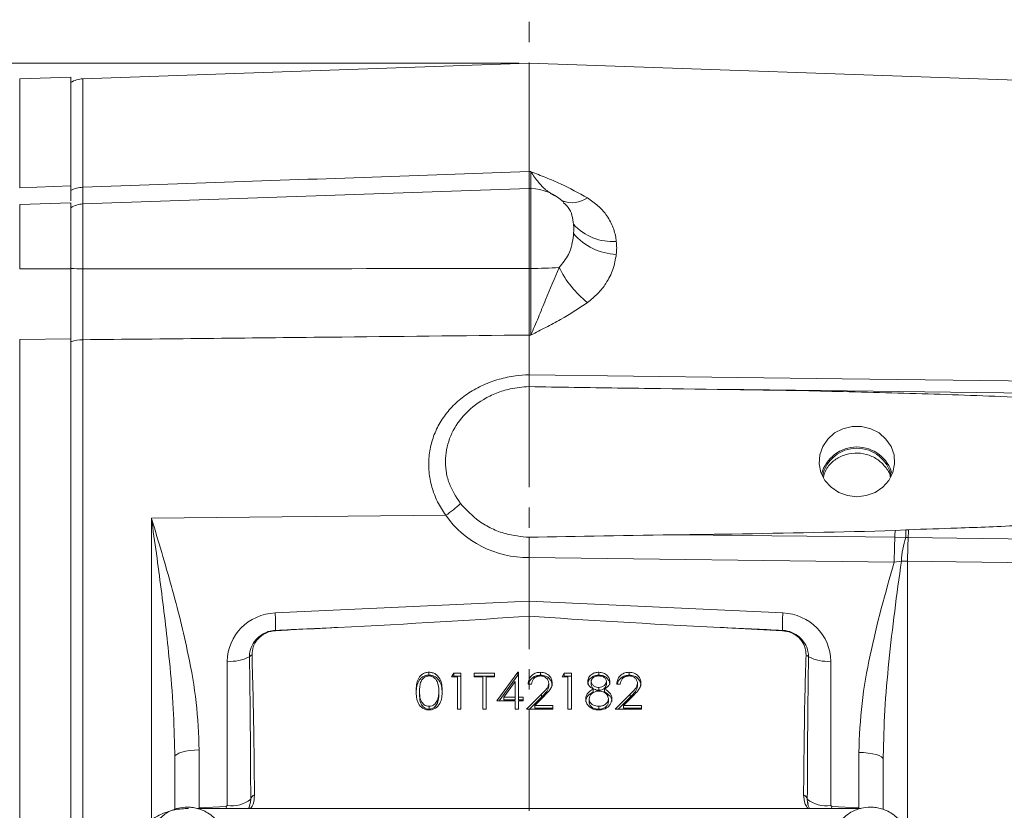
# Model space of a CAD drawing. Header units: inches. Extents: x 0.3 to 33.9, y 0.2 to 21.7.
# Tile 5 of 19: x 6.3 to 11.2, y 9.4 to 13.3. Entities that reach past the tile are written whole.
import ezdxf

# ---------------------------------------------------------------- set-up
doc = ezdxf.new("R2010")
doc.units = ezdxf.units.IN
doc.header["$MEASUREMENT"] = 0
doc.linetypes.add('CENTERX2', pattern=[0.8, 0.5, -0.1, 0.1, -0.1])
doc.layers.add('SLD-0', color=7, linetype='Continuous', lineweight=15)
doc.styles.add('SLDTEXTSTYLE0', font='TXT', dxfattribs={"width": 0.75})
doc.dimstyles.new('SLDDIMSTYLE0', dxfattribs={"dimtxt": 0.25, "dimasz": 0.13, "dimexe": 0, "dimexo": 0.0625, "dimgap": 0.0625, "dimtad": 0, "dimtih": 1, "dimtoh": 1, "dimrnd": 1e-09, "dimzin": 12, "dimdsep": 46, "dimtxsty": 'SLDTEXTSTYLE0', "dimsah": 1, "dimcen": 0.09, "dimadec": 0, "dimazin": 3, "dimtfac": 1, "dimtofl": 0, "dimtmove": 0, "dimatfit": 3, "dimfxl": 1, "dimfrac": 2, "dimtolj": 1, "dimtzin": 12, "dimarcsym": 0})

# ---------------------------------------------------------------- blocks, each defined once
blk = doc.blocks.new('_D_6')
at = {"layer": 'SLD-0'}
for p, q in [((4.8758, 11.643), (4.8758, 15.2266)), ((6.2956, 15.1384), (6.2448, 15.1384)), ((6.2448, 15.1384), (6.2448, 14.7415)), ((7.4385, 15.1384), (7.4893, 15.1384)), ((7.4893, 15.1384), (7.4893, 14.7415)), ((4.8758, 15.1016), (6.156, 15.1016)), ((8.8583, 15.1016), (7.578, 15.1016)), ((6.2448, 14.7415), (6.2956, 14.7415)), ((7.4893, 14.7415), (7.4385, 14.7415))]:
    blk.add_line(p, q, dxfattribs=at)
for points in [[(4.8758, 15.1016), (5.0058, 15.0816), (5.0058, 15.1216)], [(8.8583, 15.1016), (8.7283, 15.1216), (8.7283, 15.0816)]]:
    blk.add_solid(points, dxfattribs=at)
at = {"layer": 'SLD-0', "char_height": 0.25, "attachment_point": 1, "style": 'SLDTEXTSTYLE0'}
for s, insert in [('3.98', (6.4422, 15.5114, -0.8581)), ('101.16', (6.359, 15.0638, -0.8581))]:
    blk.add_mtext(s, dxfattribs=dict(at, insert=insert))
blk = doc.blocks.new('_D_7')
at = {"layer": 'SLD-0'}
for p, q in [((6.2838, 12.9724), (6.2838, 14.0317)), ((7.0919, 13.9435), (7.0411, 13.9435)), ((7.0411, 13.9435), (7.0411, 13.5467)), ((8.0501, 13.9435), (8.1009, 13.9435)), ((8.1009, 13.9435), (8.1009, 13.5467)), ((6.2838, 13.9067), (6.9524, 13.9067)), ((8.8583, 13.9067), (8.1897, 13.9067)), ((7.0411, 13.5467), (7.0919, 13.5467)), ((8.1009, 13.5467), (8.0501, 13.5467))]:
    blk.add_line(p, q, dxfattribs=at)
for points in [[(6.2838, 13.9067), (6.4138, 13.8867), (6.4138, 13.9267)], [(8.8583, 13.9067), (8.7283, 13.9267), (8.7283, 13.8867)]]:
    blk.add_solid(points, dxfattribs=at)
at = {"layer": 'SLD-0', "char_height": 0.25, "attachment_point": 1, "style": 'SLDTEXTSTYLE0'}
for s, insert in [('2.57', (7.1462, 14.3166, -0.8581)), ('65.39', (7.1554, 13.8689, -0.8581))]:
    blk.add_mtext(s, dxfattribs=dict(at, insert=insert))
blk = doc.blocks.new('_D_8')
at = {"layer": 'SLD-0'}
for p, q in [((13.3825, 12.1594), (13.3825, 14.0317)), ((10.5489, 13.9435), (10.4981, 13.9435)), ((10.4981, 13.9435), (10.4981, 13.5467)), ((11.6918, 13.9435), (11.7426, 13.9435)), ((11.7426, 13.9435), (11.7426, 13.5467)), ((8.8583, 13.9067), (10.4094, 13.9067)), ((13.3825, 13.9067), (11.8314, 13.9067)), ((10.4981, 13.5467), (10.5489, 13.5467)), ((11.7426, 13.5467), (11.6918, 13.5467))]:
    blk.add_line(p, q, dxfattribs=at)
for points in [[(8.8583, 13.9067), (8.9883, 13.8867), (8.9883, 13.9267)], [(13.3825, 13.9067), (13.2525, 13.9267), (13.2525, 13.8867)]]:
    blk.add_solid(points, dxfattribs=at)
at = {"layer": 'SLD-0', "char_height": 0.25, "attachment_point": 1, "style": 'SLDTEXTSTYLE0'}
for s, insert in [('4.52', (10.6955, 14.3166, -0.8581)), ('114.91', (10.6124, 13.8689, -0.8581))]:
    blk.add_mtext(s, dxfattribs=dict(at, insert=insert))
blk = doc.blocks.new('_D_9')
at = {"layer": 'SLD-0'}
for p, q in [((14.5663, 11.6537), (14.5663, 15.2266)), ((11.1408, 15.1384), (11.09, 15.1384)), ((11.09, 15.1384), (11.09, 14.7415)), ((12.2837, 15.1384), (12.3345, 15.1384)), ((12.3345, 15.1384), (12.3345, 14.7415)), ((8.8583, 15.1016), (11.0013, 15.1016)), ((14.5663, 15.1016), (12.4233, 15.1016)), ((11.09, 14.7415), (11.1408, 14.7415)), ((12.3345, 14.7415), (12.2837, 14.7415))]:
    blk.add_line(p, q, dxfattribs=at)
for points in [[(8.8583, 15.1016), (8.9883, 15.0816), (8.9883, 15.1216)], [(14.5663, 15.1016), (14.4363, 15.1216), (14.4363, 15.0816)]]:
    blk.add_solid(points, dxfattribs=at)
at = {"layer": 'SLD-0', "char_height": 0.25, "attachment_point": 1, "style": 'SLDTEXTSTYLE0'}
for s, insert in [('5.71', (11.2875, 15.5114, -0.8581)), ('144.98', (11.2043, 15.0638, -0.8581))]:
    blk.add_mtext(s, dxfattribs=dict(at, insert=insert))
blk = doc.blocks.new('_D_11')
at = {"layer": 'SLD-0'}
for p, q in [((8.8083, 13.0604), (2.4073, 13.0604)), ((2.5323, 13.0604), (2.5323, 9.6814)), ((1.9608, 9.3074), (1.9101, 9.3074)), ((1.9101, 9.3074), (1.9101, 8.9105)), ((3.1038, 9.3074), (3.1546, 9.3074)), ((3.1546, 9.3074), (3.1546, 8.9105)), ((1.9101, 8.9105), (1.9608, 8.9105)), ((3.1546, 8.9105), (3.1038, 8.9105)), ((2.5323, 5.4808), (2.5323, 8.8597)), ((5.3112, 5.4808), (2.4073, 5.4808))]:
    blk.add_line(p, q, dxfattribs=at)
for points in [[(2.5323, 13.0604), (2.5123, 12.9304), (2.5523, 12.9304)], [(2.5323, 5.4808), (2.5523, 5.6108), (2.5123, 5.6108)]]:
    blk.add_solid(points, dxfattribs=at)
at = {"layer": 'SLD-0', "char_height": 0.25, "attachment_point": 1, "style": 'SLDTEXTSTYLE0'}
for s, insert in [('7.58', (2.1075, 9.6804, -0.8581)), ('192.52', (2.0243, 9.2328, -0.8581))]:
    blk.add_mtext(s, dxfattribs=dict(at, insert=insert))

msp = doc.modelspace()

# ---------------------------------------------------------------- linework, layer by layer
at = {"color": 7, "linetype": 'Continuous', "lineweight": 15}
for p, q in [((8.8583, 13.0604), (6.6541, 12.9834)), ((12.4069, 12.9364), (8.8583, 13.0604)), ((8.8583, 12.5244), (8.8583, 13.0604)), ((6.5938, 12.9912), (6.3417, 12.9824)), ((6.5938, 12.4537), (6.5938, 12.9912)), ((8.867, 12.5241), (8.8583, 12.5244)), ((6.3417, 12.4448), (6.5938, 12.4537)), ((6.5938, 12.4316), (6.5938, 12.4537)), ((8.8583, 12.4414), (6.6541, 12.3644)), ((8.867, 12.4411), (8.8583, 12.4414)), ((8.8583, 12.4414), (8.8583, 12.0459)), ((6.5938, 12.3706), (6.3417, 12.3618)), ((6.5938, 12.0438), (6.5938, 12.3706)), ((6.3417, 12.0437), (6.5938, 12.0438)), ((8.867, 12.0459), (8.8583, 12.0459)), ((6.3417, 11.6945), (6.5938, 11.6972)), ((6.3417, 8.2662), (6.3417, 11.6945)), ((6.5938, 8.2635), (6.5938, 11.6972)), ((6.6541, 8.2675), (6.6541, 11.6932)), ((8.8583, 11.5199), (8.8583, 11.7165)), ((8.8583, 11.7165), (8.867, 11.7164)), ((8.8583, 11.5199), (8.8583, 11.5199)), ((6.9925, 10.8114), (8.4466, 10.8254)), ((10.6671, 10.7496), (10.7203, 10.7534)), ((10.7203, 10.7534), (10.7333, 10.7543)), ((10.6658, 10.7165), (10.7209, 10.7153)), ((8.8583, 10.4009), (8.8583, 10.616)), ((8.8583, 10.616), (10.6631, 10.5933)), ((8.8583, 10.616), (8.8583, 10.616)), ((10.6631, 10.5933), (10.6983, 10.599)), ((10.6983, 10.599), (10.7289, 10.598)), ((8.8583, 10.4009), (7.6039, 10.3428)), ((10.1126, 10.3428), (8.8583, 10.4009)), ((8.8583, 10.4009), (8.8583, 10.3269)), ((9.8027, 10.2708), (10.1112, 10.2547)), ((7.3675, 10.1036), (7.3675, 9.3907)), ((10.3491, 9.3907), (10.3491, 10.1036)), ((8.364, 10.0351), (8.364, 10.0495)), ((8.4758, 10.0267), (8.487, 10.0449)), ((8.5051, 10.0267), (8.4758, 10.0267)), ((8.4846, 10.0267), (8.487, 10.0306)), ((8.487, 10.0449), (8.5221, 10.0449)), ((8.487, 10.0306), (8.487, 10.0449)), ((8.487, 10.0306), (8.5221, 10.0306)), ((8.5051, 9.8675), (8.5051, 10.0267)), ((8.5221, 10.0449), (8.5221, 9.8675)), ((8.5879, 10.0449), (8.6878, 10.0449)), ((8.5879, 10.0267), (8.5879, 10.0449)), ((8.5879, 10.0306), (8.6878, 10.0306)), ((8.6293, 10.0267), (8.5879, 10.0267)), ((8.6293, 9.8675), (8.6293, 10.0267)), ((8.6464, 10.0267), (8.6464, 9.8675)), ((8.6878, 10.0267), (8.6464, 10.0267)), ((8.6878, 10.0449), (8.6878, 10.0267)), ((8.6999, 9.9085), (8.8037, 10.0495)), ((8.7105, 9.9085), (8.8037, 10.0351)), ((8.8037, 10.0495), (8.8071, 10.0495)), ((8.8037, 10.0351), (8.8037, 10.0495)), ((8.8037, 10.0351), (8.8071, 10.0351)), ((8.8071, 10.0495), (8.8071, 9.9267)), ((8.9154, 10.0351), (8.9154, 10.0495)), ((9.0215, 10.0267), (9.0326, 10.0449)), ((9.0507, 10.0267), (9.0215, 10.0267)), ((9.0303, 10.0267), (9.0326, 10.0306)), ((9.0326, 10.0449), (9.0678, 10.0449)), ((9.0326, 10.0306), (9.0326, 10.0449)), ((9.0326, 10.0306), (9.0678, 10.0306)), ((9.0507, 9.8675), (9.0507, 10.0267)), ((9.0678, 10.0449), (9.0678, 9.8675)), ((9.2038, 10.0351), (9.2038, 10.0495)), ((9.3538, 10.0351), (9.3538, 10.0495)), ((8.7901, 10.0037), (8.7334, 9.9267)), ((8.7901, 9.9267), (8.7901, 10.0037)), ((8.8705, 9.9903), (8.8534, 9.9903)), ((8.9557, 9.981), (8.9557, 9.9953)), ((9.1652, 9.9894), (9.1652, 10.0037)), ((9.2036, 9.9601), (9.2036, 9.9744)), ((9.2407, 9.9897), (9.2407, 10.0041)), ((9.3089, 9.9903), (9.2919, 9.9903)), ((9.3942, 9.981), (9.3942, 9.9953)), ((8.3175, 9.9419), (8.3175, 9.9562)), ((8.4125, 9.9419), (8.4125, 9.9562)), ((8.7334, 9.9123), (8.7334, 9.9267)), ((8.7334, 9.9267), (8.7901, 9.9267)), ((8.7901, 9.9123), (8.7901, 9.9267)), ((8.8071, 9.9267), (8.829, 9.9267)), ((8.8071, 9.9123), (8.8071, 9.9267)), ((8.829, 9.9267), (8.829, 9.9085)), ((8.8461, 9.8675), (8.9198, 9.941)), ((8.8605, 9.8675), (8.9198, 9.9266)), ((8.9343, 9.9331), (8.8868, 9.8857)), ((8.9198, 9.9266), (8.9198, 9.941)), ((9.1759, 9.952), (9.1759, 9.9664)), ((9.2308, 9.952), (9.2308, 9.9664)), ((9.2846, 9.8675), (9.3582, 9.941)), ((9.2989, 9.8675), (9.3582, 9.9266)), ((9.3728, 9.9331), (9.3252, 9.8857)), ((9.3582, 9.9266), (9.3582, 9.941)), ((8.3646, 9.8669), (8.3646, 9.8812)), ((8.4053, 9.8973), (8.4053, 9.9116)), ((8.7901, 9.9085), (8.6999, 9.9085)), ((8.7334, 9.9123), (8.7901, 9.9123)), ((8.7901, 9.8675), (8.7901, 9.9085)), ((8.8071, 9.9123), (8.829, 9.9123)), ((8.8071, 9.9085), (8.8071, 9.8675)), ((8.829, 9.9085), (8.8071, 9.9085)), ((8.8868, 9.8857), (8.9752, 9.8857)), ((8.8868, 9.8714), (8.8868, 9.8857)), ((8.9752, 9.8857), (8.9752, 9.8675)), ((9.1555, 9.9029), (9.1555, 9.9172)), ((9.2029, 9.8669), (9.2029, 9.8812)), ((9.2505, 9.9046), (9.2505, 9.9189)), ((9.3252, 9.8857), (9.4137, 9.8857)), ((9.3252, 9.8714), (9.3252, 9.8857)), ((9.4137, 9.8857), (9.4137, 9.8675)), ((8.5221, 9.8675), (8.5051, 9.8675)), ((8.6464, 9.8675), (8.6293, 9.8675)), ((8.8071, 9.8675), (8.7901, 9.8675)), ((8.9752, 9.8675), (8.8461, 9.8675)), ((8.8868, 9.8714), (8.9752, 9.8714)), ((9.0678, 9.8675), (9.0507, 9.8675)), ((9.4137, 9.8675), (9.2846, 9.8675)), ((9.3252, 9.8714), (9.4137, 9.8714)), ((7.1075, 9.6543), (7.1083, 9.6308)), ((7.2289, 9.3796), (7.2289, 9.6652)), ((10.4876, 9.6531), (10.4876, 9.3796)), ((10.6083, 9.6186), (10.6088, 9.634)), ((7.1083, 9.6308), (7.1083, 9.3724)), ((10.6083, 9.3717), (10.6083, 9.6186)), ((7.3675, 9.3907), (7.3626, 9.3858)), ((7.4738, 9.3764), (7.4819, 9.4077)), ((7.4832, 9.4222), (7.4815, 9.4078)), ((10.2355, 9.4077), (10.2368, 9.398)), ((10.3539, 9.3858), (10.3491, 9.3907)), ((10.4974, 9.3764), (7.2183, 9.3764)), ((7.3626, 9.3858), (7.2289, 9.3796)), ((10.4876, 9.3796), (10.3539, 9.3858))]:
    msp.add_line(p, q, dxfattribs=at)
at = {"color": 8, "linetype": 'Continuous', "lineweight": 15}
for p, q in [((6.3417, 12.4448), (6.3417, 12.9824)), ((6.6541, 12.447), (6.6541, 12.9834)), ((8.867, 12.4411), (8.867, 12.0459)), ((6.3417, 12.0437), (6.3417, 12.3618)), ((6.6541, 12.0434), (6.6541, 12.3644)), ((6.9925, 10.8114), (6.9925, 9.3194)), ((10.7289, 9.3144), (10.7289, 10.598)), ((7.2289, 9.3796), (7.229, 9.3764)), ((7.3626, 9.3858), (7.363, 9.3764)), ((10.3539, 9.3858), (10.3536, 9.3764)), ((10.4876, 9.3796), (10.4875, 9.3764))]:
    msp.add_line(p, q, dxfattribs=at)
at = {"color": 7, "linetype": 'Continuous', "lineweight": 15, "flags": 128}
for points in [[(11.6041, 11.4846), (11.3642, 11.4876), (10.4048, 11.5), (8.8583, 11.5199)], [(11.6072, 11.4253), (11.0701, 11.4321), (9.7906, 11.4483)], [(10.4783, 10.917), (10.5247, 10.9225), (10.5682, 10.9385), (10.6061, 10.9642), (10.6359, 10.9979), (10.6559, 11.0374), (10.6646, 11.0804), (10.6617, 11.124), (10.6472, 11.1655), (10.6221, 11.2024), (10.588, 11.2323), (10.547, 11.2534), (10.5017, 11.2642), (10.4549, 11.2642), (10.4095, 11.2534), (10.3685, 11.2323), (10.3344, 11.2024), (10.3093, 11.1655), (10.2949, 11.124), (10.2919, 11.0804), (10.3007, 11.0374), (10.3206, 10.9979), (10.3505, 10.9642), (10.3883, 10.9385), (10.4318, 10.9225), (10.4783, 10.917)], [(9.6225, 10.7295), (10.0576, 10.7241), (10.2305, 10.7219), (10.6658, 10.7165)], [(10.7318, 10.7155), (10.9716, 10.7125), (11.607, 10.7046)], [(10.7289, 10.598), (10.9688, 10.595), (11.6041, 10.5871)], [(7.2289, 9.6652), (7.2052, 9.6643), (7.1824, 9.6622), (7.1616, 9.659), (7.1434, 9.6547), (7.1284, 9.6495), (7.1174, 9.6437), (7.1106, 9.6373), (7.1083, 9.6308)], [(10.4876, 9.6531), (10.5114, 9.6522), (10.5341, 9.6501), (10.555, 9.6469), (10.5732, 9.6426), (10.5881, 9.6374), (10.5992, 9.6315), (10.606, 9.6252), (10.6083, 9.6186)]]:
    msp.add_lwpolyline(points, dxfattribs=at)
at = {"color": 7, "linetype": 'Continuous', "lineweight": 15}
for centre, radius, start, end in [((6.6583, 12.8635), 0.12, 92, 122.5136), ((6.6574, 12.308), 0.139, 91.3784, 117.2489), ((8.8583, 12.1912), 0.25, 46.6903, 88), ((6.6583, 12.2445), 0.12, 92, 122.5136), ((9.2701, 12.4373), 0.2586, 222.1195, 274.3397), ((9.2998, 12.4045), 0.2895, 220.0986, 268.0042), ((6.6557, 12.8303), 0.787, 265.4846, 269.8805), ((8.8656, 14.1881), 2.1423, 270.0386, 273.7856), ((9.4671, 12.2784), 0.5134, 206.346, 231.4321), ((6.6565, 11.5039), 0.1893, 90.7382, 109.3568), ((10.4783, 10.982), 0.181, 15.2611, 164.7389), ((10.4783, 10.9832), 0.1737, 11.935, 168.065), ((8.2265, 11.1702), 0.4092, 302.5509, 315.6641), ((9.8443, 10.7204), 0.8766, 359.6626, 2.1531), ((9.0243, 10.8009), 1.7096, 357.1369, 358.4365), ((13.5944, 10.59), 2.9313, 177.527, 179.9357), ((8.925, 10.8), 1.7428, 357.255, 358.3459), ((11.0593, 10.5892), 0.3611, 159.5592, 178.4388), ((13.4944, 10.5894), 2.7655, 177.3867, 179.8234), ((6.5515, 10.2805), 1.0543, 358.6953, 3.3911), ((11.165, 10.2805), 1.0542, 176.6087, 181.3049), ((7.6217, 10.2541), 0.0163, 171.5743, 177.8998), ((10.0949, 10.2541), 0.0164, 2.1084, 8.4175), ((7.3814, 10.3133), 0.2102, 266.1926, 297.0837), ((7.5163, 10.0891), 0.054, 119.6035, 136.6228), ((10.2002, 10.0891), 0.054, 43.3778, 60.3959), ((10.3351, 10.3133), 0.2102, 242.9163, 273.8074), ((7.5142, 9.4138), 0.0321, 113.2502, 164.7467), ((10.2024, 9.4138), 0.0321, 15.2535, 66.7496), ((7.3916, 9.53), 0.1414, 260.1842, 310.3534), ((10.325, 9.53), 0.1414, 229.6466, 279.8158)]:
    msp.add_arc(centre, radius, start, end, dxfattribs=at)
at = {"color": 8, "linetype": 'Continuous', "lineweight": 15}
msp.add_arc((9.0706, 12.5044), 0.134, 249.3186, 304.7607, dxfattribs=at)
at = {"color": 7, "linetype": 'Continuous', "lineweight": 15}
for centre, major_axis, ratio, start_param, end_param in [((8.8625, 11.0985), (0.4929, 0.0872), 0.962793, 3.561487, 4.53521), ((10.8139, 10.6245), (3.4254, 0), 0.032706, 1.926023, 2.17838), ((7.6125, 10.1067), (0.2415, 0.0428), 0.962793, 1.4369, 2.97279), ((6.5213, 10.326), (3.1511, 0.1027), 0.035536, 5.168987, 5.546744), ((11.1953, 10.326), (3.1511, -0.1027), 0.035536, 3.878034, 4.255791), ((10.1041, 10.1067), (0.2415, -0.0428), 0.962793, 0.168803, 1.704693), ((-25.3686, 8.8508), (75.3191, 3.441), 0.001485, 5.165463, 5.170022), ((43.0852, 8.8508), (75.3191, -3.441), 0.001485, 4.254756, 4.259315), ((7.3633, 9.2139), (0.0043, 2.6055), 0.046027, 4.792529, 5.070198), ((10.3533, 9.2139), (-0.0043, 2.6055), 0.046027, 1.212987, 1.490656)]:
    msp.add_ellipse(centre, major_axis=major_axis, ratio=ratio, start_param=start_param, end_param=end_param, dxfattribs=at)
for points, knots in [([(8.8583, 12.5244), (8.3725, 12.5074), (7.6378, 12.4817), (6.903, 12.4558), (6.6541, 12.447)], [0, 0, 0, 0, 0.661168, 1, 1, 1, 1]), ([(8.8583, 12.5244), (8.8583, 12.5096), (8.8583, 12.4794), (8.8583, 12.4504), (8.8583, 12.4428), (8.8583, 12.4391)], [0, 0, 0, 0, 0.329952, 0.67005, 1, 1, 1, 1]), ([(9.147, 12.3943), (9.1036, 12.4184), (9.0381, 12.4547), (8.9418, 12.4949), (8.8923, 12.5144), (8.8673, 12.524), (8.867, 12.5241)], [0, 0, 0, 0, 0.493398, 0.745029, 0.997453, 1, 1, 1, 1]), ([(6.5938, 12.3794), (6.5938, 12.3871), (6.5938, 12.404), (6.5938, 12.4362), (6.5938, 12.4537)], [0, 0, 0, 0, 0.454386, 1, 1, 1, 1]), ([(9.2897, 12.1795), (9.2892, 12.184), (9.286, 12.2095), (9.2734, 12.2554), (9.2427, 12.31), (9.2006, 12.3573), (9.165, 12.3819), (9.147, 12.3943)], [0, 0, 0, 0, 0.054789, 0.306863, 0.566571, 0.779999, 1, 1, 1, 1]), ([(9.0784, 12.2181), (9.0781, 12.2147), (9.0766, 12.1964), (9.0705, 12.1616), (9.0529, 12.1059), (9.0241, 12.0712), (9.007, 12.0506)], [0, 0, 0, 0, 0.061603, 0.328468, 0.601193, 1, 1, 1, 1]), ([(9.2897, 12.1152), (9.2906, 12.126), (9.2923, 12.1477), (9.2906, 12.1689), (9.2897, 12.1795)], [0, 0, 0, 0, 0.5, 1, 1, 1, 1]), ([(9.147, 11.877), (9.1645, 11.8912), (9.2001, 11.9201), (9.2434, 11.9758), (9.277, 12.0418), (9.2854, 12.0904), (9.2897, 12.1152)], [0, 0, 0, 0, 0.21336, 0.43352, 0.711269, 1, 1, 1, 1]), ([(6.5938, 11.6972), (6.5938, 11.7249), (6.5938, 11.7763), (6.5938, 11.8608), (6.5938, 11.9492), (6.5938, 12.0107), (6.5938, 12.0438)], [0, 0, 0, 0, 0.266835, 0.494114, 0.727989, 1, 1, 1, 1]), ([(6.6541, 11.6932), (6.654, 11.7189), (6.6538, 11.7712), (6.6538, 11.8588), (6.6538, 11.9508), (6.654, 12.0121), (6.6541, 12.0434)], [0, 0, 0, 0, 0.245724, 0.500002, 0.745724, 1, 1, 1, 1]), ([(8.8583, 12.0459), (8.4691, 12.0452), (7.7344, 12.0439), (6.9997, 12.0435), (6.6541, 12.0434)], [0, 0, 0, 0, 0.529676, 1, 1, 1, 1]), ([(8.8583, 12.0459), (8.8583, 12.0174), (8.8583, 11.9595), (8.8583, 11.8741), (8.8583, 11.7911), (8.8583, 11.7416), (8.8583, 11.7165)], [0, 0, 0, 0, 0.246215, 0.500001, 0.746214, 1, 1, 1, 1]), ([(9.007, 12.0506), (8.9845, 11.9969), (8.9491, 11.9126), (8.9037, 11.8011), (8.8795, 11.7443), (8.8671, 11.7167), (8.867, 11.7164)], [0, 0, 0, 0, 0.458943, 0.721865, 0.99767, 1, 1, 1, 1]), ([(8.867, 12.0459), (8.8672, 12.0182), (8.8675, 11.962), (8.8676, 11.8773), (8.8675, 11.7932), (8.8672, 11.7423), (8.867, 11.7164)], [0, 0, 0, 0, 0.239385, 0.485722, 0.738731, 1, 1, 1, 1]), ([(8.867, 11.7164), (8.8673, 11.7166), (8.8923, 11.7291), (8.9418, 11.7541), (9.0381, 11.8046), (9.1036, 11.8482), (9.147, 11.877)], [0, 0, 0, 0, 0.002547, 0.254971, 0.506602, 1, 1, 1, 1]), ([(6.6541, 11.6932), (7.0601, 11.6975), (7.7948, 11.7052), (8.5295, 11.713), (8.8583, 11.7165)], [0, 0, 0, 0, 0.55255, 1, 1, 1, 1]), ([(8.8583, 11.5199), (8.8361, 11.5187), (8.786, 11.5161), (8.7094, 11.4996), (8.6313, 11.4714), (8.5597, 11.4318), (8.4968, 11.3828), (8.4444, 11.3249), (8.4037, 11.2603), (8.3761, 11.1898), (8.3618, 11.1158), (8.362, 11.0399), (8.3762, 10.9645), (8.4036, 10.8914), (8.4323, 10.8474), (8.4466, 10.8254)], [0, 0, 0, 0, 0.063203, 0.143144, 0.223081, 0.302355, 0.381619, 0.459397, 0.53716, 0.614037, 0.690903, 0.767944, 0.844988, 0.922487, 1, 1, 1, 1]), ([(8.8583, 11.5199), (8.8583, 11.5089), (8.8584, 11.4869), (8.8584, 11.4683), (8.8584, 11.4634), (8.8584, 11.4615)], [0, 0, 0, 0, 0.381475, 0.762946, 1, 1, 1, 1]), ([(8.5191, 10.8843), (8.4979, 10.9169), (8.4652, 10.9671), (8.447, 11.0447), (8.4426, 11.1239), (8.4654, 11.2207), (8.5315, 11.3231), (8.615, 11.3913), (8.6965, 11.4306), (8.7717, 11.4546), (8.8269, 11.459), (8.8584, 11.4615)], [0, 0, 0, 0, 0.1399507, 0.215666, 0.2913662, 0.4326334, 0.5748748, 0.7273899, 0.8092192, 0.8910564, 1, 1, 1, 1]), ([(8.8584, 11.4615), (8.9326, 11.4601), (9.1493, 11.4561), (9.366, 11.4535), (9.5085, 11.4518)], [0, 0, 0, 0, 0.342434, 1, 1, 1, 1]), ([(11.6095, 11.3875), (11.5297, 11.393), (11.2903, 11.4094), (10.8905, 11.424), (10.27, 11.4416), (9.8092, 11.4477), (9.5085, 11.4518)], [0, 0, 0, 0, 0.114166, 0.342488, 0.570881, 1, 1, 1, 1]), ([(10.6436, 11.0156), (10.6436, 11.016), (10.6414, 11.0343), (10.6195, 11.0667), (10.5796, 11.1056), (10.526, 11.1293), (10.4677, 11.1358), (10.4103, 11.1243), (10.3612, 11.096), (10.3257, 11.0575), (10.3166, 11.0265), (10.3126, 11.013)], [0, 0, 0, 0, 0.003081, 0.13109, 0.259145, 0.387161, 0.515039, 0.64293, 0.771116, 0.899571, 1, 1, 1, 1]), ([(8.8584, 10.7165), (8.819, 10.7204), (8.7555, 10.7266), (8.6737, 10.7588), (8.5935, 10.8039), (8.5482, 10.8529), (8.5191, 10.8843)], [0, 0, 0, 0, 0.297419, 0.479519, 0.666966, 1, 1, 1, 1]), ([(7.2289, 9.6652), (7.2255, 9.7438), (7.2187, 9.9019), (7.1701, 10.1723), (7.0942, 10.4751), (7.0267, 10.6986), (6.9927, 10.8107), (6.9925, 10.8114)], [0, 0, 0, 0, 0.2009478, 0.404035, 0.7007614, 0.9982532, 1, 1, 1, 1]), ([(10.7333, 10.7543), (10.8132, 10.7568), (10.9993, 10.7627), (11.2916, 10.774), (11.5035, 10.7881), (11.6095, 10.7951)], [0, 0, 0, 0, 0.273533, 0.636702, 1, 1, 1, 1]), ([(8.8584, 10.7165), (8.8584, 10.7096), (8.8584, 10.6911), (8.8584, 10.6559), (8.8583, 10.6293), (8.8583, 10.616)], [0, 0, 0, 0, 0.230653, 0.615325, 1, 1, 1, 1]), ([(9.6225, 10.7295), (9.7025, 10.7306), (10.0508, 10.735), (10.3989, 10.7433), (10.6671, 10.7496)], [0, 0, 0, 0, 0.2297206, 1, 1, 1, 1]), ([(10.7209, 10.7153), (10.7225, 10.7154), (10.7261, 10.7155), (10.7298, 10.7155), (10.7318, 10.7155)], [0, 0, 0, 0, 0.448953, 1, 1, 1, 1]), ([(10.6631, 10.5933), (10.6411, 10.5172), (10.5971, 10.3649), (10.5419, 10.1326), (10.4983, 9.8955), (10.4912, 9.7341), (10.4876, 9.6531)], [0, 0, 0, 0, 0.247523, 0.495355, 0.746644, 1, 1, 1, 1]), ([(7.6053, 10.2547), (7.6103, 10.2549), (7.6353, 10.2563), (7.7381, 10.2618), (7.836, 10.2668), (7.9139, 10.2708)], [0, 0, 0, 0, 0.048249, 0.242972, 1, 1, 1, 1]), ([(7.6055, 10.2565), (7.5935, 10.255), (7.5678, 10.2518), (7.5373, 10.2362), (7.5094, 10.213), (7.4876, 10.1825), (7.4778, 10.1497), (7.4772, 10.1308), (7.4771, 10.1262)], [0, 0, 0, 0, 0.175563, 0.377503, 0.49269, 0.711013, 0.929956, 1, 1, 1, 1]), ([(7.4897, 10.136), (7.4906, 10.1491), (7.4926, 10.1752), (7.5129, 10.2105), (7.5435, 10.2375), (7.5765, 10.2516), (7.5978, 10.2539), (7.6053, 10.2547)], [0, 0, 0, 0, 0.220211, 0.44058, 0.660996, 0.880133, 1, 1, 1, 1]), ([(10.2395, 10.1262), (10.2389, 10.135), (10.2375, 10.1579), (10.2243, 10.1897), (10.2002, 10.2205), (10.1679, 10.2438), (10.1353, 10.2546), (10.1159, 10.2561), (10.1111, 10.2565)], [0, 0, 0, 0, 0.133793, 0.349994, 0.507744, 0.714733, 0.929626, 1, 1, 1, 1]), ([(10.1112, 10.2547), (10.1248, 10.2527), (10.1519, 10.2487), (10.1872, 10.2271), (10.2133, 10.1967), (10.2259, 10.1644), (10.2266, 10.1437), (10.2269, 10.136)], [0, 0, 0, 0, 0.215697, 0.431707, 0.649626, 0.869325, 1, 1, 1, 1]), ([(7.5015, 9.4433), (7.5014, 9.4541), (7.5011, 9.5362), (7.4991, 9.7672), (7.4935, 9.9872), (7.4897, 10.136)], [0, 0, 0, 0, 0.046774, 0.355545, 1, 1, 1, 1]), ([(10.2269, 10.136), (10.225, 10.0689), (10.2184, 9.8381), (10.2164, 9.6071), (10.2151, 9.4433)], [0, 0, 0, 0, 0.290691, 1, 1, 1, 1]), ([(8.3005, 9.9562), (8.3007, 9.9665), (8.3012, 9.9872), (8.308, 10.0128), (8.3198, 10.0305), (8.3322, 10.0411), (8.3473, 10.0482), (8.3584, 10.049), (8.364, 10.0495)], [0, 0, 0, 0, 0.2505258, 0.5001638, 0.625273, 0.7501985, 0.8751107, 1, 1, 1, 1]), ([(8.3005, 9.9418), (8.3007, 9.9522), (8.3012, 9.9728), (8.308, 9.9984), (8.3198, 10.0161), (8.3322, 10.0267), (8.3473, 10.0339), (8.3584, 10.0347), (8.364, 10.0351)], [0, 0, 0, 0, 0.250526, 0.500164, 0.625273, 0.750198, 0.875111, 1, 1, 1, 1]), ([(8.3646, 10.0313), (8.3602, 10.0309), (8.3515, 10.0301), (8.3399, 10.0238), (8.3307, 10.0151), (8.3223, 10.0007), (8.318, 9.9805), (8.3177, 9.9643), (8.3175, 9.9562)], [0, 0, 0, 0, 0.1248746, 0.2498889, 0.3747253, 0.4997887, 0.7495002, 1, 1, 1, 1]), ([(8.364, 10.0495), (8.3696, 10.0491), (8.3808, 10.0482), (8.4012, 10.0389), (8.4194, 10.0179), (8.4286, 9.9874), (8.4292, 9.9666), (8.4296, 9.9562)], [0, 0, 0, 0, 0.125169, 0.250336, 0.498865, 0.749016, 1, 1, 1, 1]), ([(8.364, 10.0351), (8.3696, 10.0347), (8.3808, 10.0339), (8.4012, 10.0246), (8.4194, 10.0036), (8.4286, 9.9731), (8.4292, 9.9523), (8.4296, 9.9418)], [0, 0, 0, 0, 0.125169, 0.250336, 0.498865, 0.749017, 1, 1, 1, 1]), ([(8.4125, 9.9562), (8.4118, 9.9727), (8.4108, 9.9974), (8.393, 10.0218), (8.3776, 10.03), (8.3689, 10.0309), (8.3646, 10.0313)], [0, 0, 0, 0, 0.500071, 0.749021, 0.874598, 1, 1, 1, 1]), ([(8.8534, 9.9903), (8.8545, 9.999), (8.8567, 10.0162), (8.8729, 10.0359), (8.8936, 10.0477), (8.9081, 10.0489), (8.9154, 10.0495)], [0, 0, 0, 0, 0.280029, 0.559515, 0.779668, 1, 1, 1, 1]), ([(8.8567, 9.9903), (8.8573, 9.994), (8.8593, 10.0062), (8.8731, 10.0215), (8.8935, 10.0334), (8.9081, 10.0346), (8.9154, 10.0351)], [0, 0, 0, 0, 0.142936, 0.47564, 0.737713, 1, 1, 1, 1]), ([(8.9145, 10.0313), (8.908, 10.0307), (8.895, 10.0294), (8.8804, 10.0184), (8.8725, 10.0045), (8.8711, 9.9951), (8.8705, 9.9903)], [0, 0, 0, 0, 0.279699, 0.558846, 0.779177, 1, 1, 1, 1]), ([(8.9557, 9.9953), (8.9549, 10.0008), (8.9533, 10.0118), (8.9417, 10.0234), (8.9284, 10.0303), (8.9191, 10.0309), (8.9145, 10.0313)], [0, 0, 0, 0, 0.279125, 0.558978, 0.77935, 1, 1, 1, 1]), ([(8.9154, 10.0495), (8.9238, 10.0487), (8.9408, 10.0473), (8.9596, 10.0328), (8.971, 10.0153), (8.9722, 10.0029), (8.9728, 9.9967)], [0, 0, 0, 0, 0.27989, 0.559224, 0.779583, 1, 1, 1, 1]), ([(8.9154, 10.0351), (8.9238, 10.0344), (8.9408, 10.0329), (8.9596, 10.0185), (8.971, 10.001), (8.9722, 9.9886), (8.9728, 9.9824)], [0, 0, 0, 0, 0.27989, 0.559223, 0.779582, 1, 1, 1, 1]), ([(9.1481, 10.004), (9.1495, 10.0111), (9.1522, 10.0253), (9.1679, 10.04), (9.1858, 10.0481), (9.1978, 10.049), (9.2038, 10.0495)], [0, 0, 0, 0, 0.278806, 0.558457, 0.77916, 1, 1, 1, 1]), ([(9.1481, 9.9896), (9.1495, 9.9967), (9.1522, 10.0109), (9.1679, 10.0257), (9.1858, 10.0338), (9.1978, 10.0347), (9.2038, 10.0351)], [0, 0, 0, 0, 0.278806, 0.558457, 0.77916, 1, 1, 1, 1]), ([(9.2029, 10.0313), (9.1979, 10.031), (9.1879, 10.0303), (9.1757, 10.0238), (9.1668, 10.0147), (9.1657, 10.0074), (9.1652, 10.0037)], [0, 0, 0, 0, 0.280651, 0.560566, 0.780622, 1, 1, 1, 1]), ([(9.2407, 10.0041), (9.2397, 10.0086), (9.2377, 10.0178), (9.2237, 10.0295), (9.2108, 10.0306), (9.2029, 10.0313)], [0, 0, 0, 0, 0.27897, 0.559918, 1, 1, 1, 1]), ([(9.2038, 10.0495), (9.2114, 10.0487), (9.2265, 10.0471), (9.2443, 10.0354), (9.2556, 10.0201), (9.257, 10.009), (9.2578, 10.0035)], [0, 0, 0, 0, 0.279929, 0.559623, 0.779945, 1, 1, 1, 1]), ([(9.2038, 10.0351), (9.2114, 10.0344), (9.2265, 10.0328), (9.2443, 10.0211), (9.2556, 10.0058), (9.257, 9.9947), (9.2578, 9.9891)], [0, 0, 0, 0, 0.279929, 0.559623, 0.779945, 1, 1, 1, 1]), ([(9.2919, 9.9903), (9.293, 9.999), (9.2952, 10.0162), (9.3114, 10.0359), (9.332, 10.0477), (9.3466, 10.0489), (9.3538, 10.0495)], [0, 0, 0, 0, 0.280029, 0.559515, 0.779667, 1, 1, 1, 1]), ([(9.2951, 9.9903), (9.2957, 9.994), (9.2977, 10.0062), (9.3116, 10.0215), (9.332, 10.0334), (9.3465, 10.0346), (9.3538, 10.0351)], [0, 0, 0, 0, 0.142936, 0.47564, 0.737713, 1, 1, 1, 1]), ([(9.353, 10.0313), (9.3465, 10.0307), (9.3335, 10.0294), (9.3188, 10.0184), (9.3109, 10.0045), (9.3096, 9.9951), (9.3089, 9.9903)], [0, 0, 0, 0, 0.279699, 0.558846, 0.779177, 1, 1, 1, 1]), ([(9.3942, 9.9953), (9.3934, 10.0008), (9.3918, 10.0118), (9.3802, 10.0234), (9.3668, 10.0303), (9.3576, 10.0309), (9.353, 10.0313)], [0, 0, 0, 0, 0.279125, 0.558978, 0.77935, 1, 1, 1, 1]), ([(9.3538, 10.0495), (9.3623, 10.0487), (9.3792, 10.0473), (9.398, 10.0328), (9.4094, 10.0153), (9.4106, 10.0029), (9.4112, 9.9967)], [0, 0, 0, 0, 0.27989, 0.559224, 0.779583, 1, 1, 1, 1]), ([(9.3538, 10.0351), (9.3623, 10.0344), (9.3792, 10.0329), (9.398, 10.0185), (9.4094, 10.001), (9.4106, 9.9886), (9.4112, 9.9824)], [0, 0, 0, 0, 0.27989, 0.559223, 0.779582, 1, 1, 1, 1]), ([(8.9198, 9.941), (8.9289, 9.9497), (8.9416, 9.9619), (8.9542, 9.9808), (8.9552, 9.9905), (8.9557, 9.9953)], [0, 0, 0, 0, 0.5607163, 0.7805313, 1, 1, 1, 1]), ([(8.9198, 9.9266), (8.9289, 9.9354), (8.9416, 9.9476), (8.9542, 9.9665), (8.9552, 9.9762), (8.9557, 9.981)], [0, 0, 0, 0, 0.560717, 0.780532, 1, 1, 1, 1]), ([(8.9728, 9.9967), (8.972, 9.9897), (8.9704, 9.9756), (8.9553, 9.9544), (8.9423, 9.9412), (8.9343, 9.9331)], [0, 0, 0, 0, 0.279289, 0.559153, 1, 1, 1, 1]), ([(9.1759, 9.9664), (9.1677, 9.9714), (9.1563, 9.9785), (9.1491, 9.9934), (9.1485, 10.0004), (9.1481, 10.004)], [0, 0, 0, 0, 0.557752, 0.778933, 1, 1, 1, 1]), ([(9.1652, 10.0037), (9.1663, 9.999), (9.1684, 9.9896), (9.1797, 9.9806), (9.1915, 9.9752), (9.1995, 9.9747), (9.2036, 9.9744)], [0, 0, 0, 0, 0.277721, 0.558224, 0.779072, 1, 1, 1, 1]), ([(9.1652, 9.9894), (9.1663, 9.9847), (9.1684, 9.9752), (9.1797, 9.9663), (9.1915, 9.9609), (9.1995, 9.9604), (9.2036, 9.9601)], [0, 0, 0, 0, 0.27772, 0.558223, 0.779071, 1, 1, 1, 1]), ([(9.2036, 9.9744), (9.2086, 9.9749), (9.2187, 9.9759), (9.2309, 9.9831), (9.2389, 9.993), (9.2401, 10.0004), (9.2407, 10.0041)], [0, 0, 0, 0, 0.280237, 0.560144, 0.780436, 1, 1, 1, 1]), ([(9.2036, 9.9601), (9.2086, 9.9606), (9.2187, 9.9616), (9.2309, 9.9688), (9.2389, 9.9787), (9.2401, 9.9861), (9.2407, 9.9897)], [0, 0, 0, 0, 0.280237, 0.560144, 0.780434, 1, 1, 1, 1]), ([(9.2578, 10.0035), (9.2573, 9.999), (9.2565, 9.9902), (9.2475, 9.9762), (9.2371, 9.9701), (9.2308, 9.9664)], [0, 0, 0, 0, 0.280158, 0.560242, 1, 1, 1, 1]), ([(9.3582, 9.941), (9.3674, 9.9497), (9.3801, 9.9619), (9.3926, 9.9808), (9.3937, 9.9905), (9.3942, 9.9953)], [0, 0, 0, 0, 0.5607164, 0.7805313, 1, 1, 1, 1]), ([(9.3582, 9.9266), (9.3674, 9.9354), (9.3801, 9.9476), (9.3926, 9.9665), (9.3937, 9.9762), (9.3942, 9.981)], [0, 0, 0, 0, 0.560717, 0.780532, 1, 1, 1, 1]), ([(9.4112, 9.9967), (9.4105, 9.9897), (9.4089, 9.9756), (9.3937, 9.9544), (9.3807, 9.9412), (9.3728, 9.9331)], [0, 0, 0, 0, 0.279289, 0.559153, 1, 1, 1, 1]), ([(8.364, 9.863), (8.3584, 9.8634), (8.3473, 9.8643), (8.3272, 9.8736), (8.3094, 9.8947), (8.3013, 9.9252), (8.3007, 9.9458), (8.3005, 9.9562)], [0, 0, 0, 0, 0.125181, 0.2503511, 0.4987776, 0.7489455, 1, 1, 1, 1]), ([(8.3175, 9.9562), (8.3177, 9.9481), (8.318, 9.9319), (8.323, 9.9078), (8.3361, 9.8906), (8.3515, 9.8825), (8.3602, 9.8816), (8.3646, 9.8812)], [0, 0, 0, 0, 0.251085, 0.50137, 0.749629, 0.874877, 1, 1, 1, 1]), ([(8.3175, 9.9419), (8.3177, 9.9338), (8.318, 9.9176), (8.323, 9.8935), (8.3361, 9.8763), (8.3515, 9.8682), (8.3602, 9.8673), (8.3646, 9.8669)], [0, 0, 0, 0, 0.251085, 0.501371, 0.749628, 0.874877, 1, 1, 1, 1]), ([(8.4296, 9.9562), (8.4293, 9.9457), (8.4286, 9.9249), (8.4194, 9.8945), (8.4011, 9.8736), (8.3807, 9.8643), (8.3696, 9.8634), (8.364, 9.863)], [0, 0, 0, 0, 0.251002, 0.501138, 0.749612, 0.874807, 1, 1, 1, 1]), ([(8.4053, 9.9116), (8.4077, 9.9198), (8.4121, 9.9344), (8.4124, 9.9496), (8.4125, 9.9562)], [0, 0, 0, 0, 0.5596, 1, 1, 1, 1]), ([(8.4053, 9.8973), (8.4077, 9.9055), (8.4121, 9.9201), (8.4124, 9.9352), (8.4125, 9.9419)], [0, 0, 0, 0, 0.559599, 1, 1, 1, 1]), ([(9.1384, 9.9178), (9.139, 9.9237), (9.1403, 9.9355), (9.153, 9.9539), (9.1672, 9.9616), (9.1759, 9.9664)], [0, 0, 0, 0, 0.279987, 0.559902, 1, 1, 1, 1]), ([(9.1384, 9.9034), (9.139, 9.9093), (9.1403, 9.9212), (9.153, 9.9396), (9.1672, 9.9473), (9.1759, 9.952)], [0, 0, 0, 0, 0.279987, 0.559902, 1, 1, 1, 1]), ([(9.204, 9.9562), (9.1973, 9.9557), (9.184, 9.9546), (9.1682, 9.9447), (9.1574, 9.9319), (9.1561, 9.9221), (9.1555, 9.9172)], [0, 0, 0, 0, 0.280283, 0.560138, 0.780299, 1, 1, 1, 1]), ([(9.2505, 9.9189), (9.2493, 9.9248), (9.2471, 9.9366), (9.2336, 9.9483), (9.219, 9.9552), (9.209, 9.9559), (9.204, 9.9562)], [0, 0, 0, 0, 0.278304, 0.55851, 0.779146, 1, 1, 1, 1]), ([(9.2308, 9.9664), (9.2415, 9.9603), (9.2566, 9.9518), (9.2664, 9.9328), (9.2671, 9.9237), (9.2675, 9.9192)], [0, 0, 0, 0, 0.558271, 0.779088, 1, 1, 1, 1]), ([(9.2308, 9.952), (9.2415, 9.9459), (9.2566, 9.9374), (9.2664, 9.9185), (9.2671, 9.9094), (9.2675, 9.9049)], [0, 0, 0, 0, 0.558272, 0.779089, 1, 1, 1, 1]), ([(8.3646, 9.8812), (8.3697, 9.8818), (8.3801, 9.883), (8.3962, 9.8931), (8.4018, 9.9046), (8.4053, 9.9116)], [0, 0, 0, 0, 0.280258, 0.560783, 1, 1, 1, 1]), ([(8.3646, 9.8669), (8.3697, 9.8675), (8.3801, 9.8687), (8.3962, 9.8788), (8.4018, 9.8903), (8.4053, 9.8973)], [0, 0, 0, 0, 0.280258, 0.560781, 1, 1, 1, 1]), ([(9.2027, 9.863), (9.1935, 9.8635), (9.1752, 9.8646), (9.1538, 9.879), (9.1409, 9.8977), (9.1392, 9.9111), (9.1384, 9.9178)], [0, 0, 0, 0, 0.280545, 0.559269, 0.779816, 1, 1, 1, 1]), ([(9.1555, 9.9172), (9.1565, 9.9113), (9.1587, 9.8995), (9.1762, 9.8838), (9.1928, 9.8822), (9.2029, 9.8812)], [0, 0, 0, 0, 0.2798336, 0.5601988, 1, 1, 1, 1]), ([(9.1555, 9.9029), (9.1565, 9.897), (9.1587, 9.8851), (9.1762, 9.8695), (9.1928, 9.8679), (9.2029, 9.8669)], [0, 0, 0, 0, 0.279834, 0.560198, 1, 1, 1, 1]), ([(9.2531, 9.8825), (9.2449, 9.876), (9.2302, 9.8643), (9.2111, 9.8634), (9.2027, 9.863)], [0, 0, 0, 0, 0.5577579, 1, 1, 1, 1]), ([(9.2029, 9.8812), (9.2094, 9.8816), (9.2225, 9.8824), (9.2382, 9.8918), (9.2486, 9.9045), (9.2498, 9.9141), (9.2505, 9.9189)], [0, 0, 0, 0, 0.280602, 0.559962, 0.78018, 1, 1, 1, 1]), ([(9.2029, 9.8669), (9.2094, 9.8673), (9.2225, 9.8681), (9.2382, 9.8774), (9.2486, 9.8902), (9.2498, 9.8998), (9.2505, 9.9046)], [0, 0, 0, 0, 0.2806015, 0.5599618, 0.780179, 1, 1, 1, 1]), ([(9.2675, 9.9192), (9.2667, 9.9117), (9.2654, 9.8982), (9.2569, 9.8873), (9.2531, 9.8825)], [0, 0, 0, 0, 0.559346, 1, 1, 1, 1]), ([(7.4832, 9.3764), (7.4834, 9.3766), (7.4938, 9.3889), (7.4996, 9.4131), (7.501, 9.4359), (7.5015, 9.4433)], [0, 0, 0, 0, 0.007446, 0.678133, 1, 1, 1, 1]), ([(10.2151, 9.4433), (10.2161, 9.4275), (10.2176, 9.4034), (10.231, 9.3833), (10.2356, 9.3764)], [0, 0, 0, 0, 0.660171, 1, 1, 1, 1]), ([(7.4819, 9.4078), (7.4806, 9.3983), (7.4792, 9.3876), (7.4728, 9.3776), (7.472, 9.3764)], [0, 0, 0, 0, 0.879786, 1, 1, 1, 1]), ([(10.2348, 9.4081), (10.2345, 9.4091), (10.233, 9.4137), (10.2332, 9.4185), (10.2334, 9.4222)], [0, 0, 0, 0, 0.216067, 1, 1, 1, 1]), ([(10.244, 9.3764), (10.2439, 9.3765), (10.2382, 9.3849), (10.235, 9.396), (10.2349, 9.4066), (10.2349, 9.4081)], [0, 0, 0, 0, 0.002094, 0.850726, 1, 1, 1, 1]), ([(7.1759, 9.3763), (7.1531, 9.375), (7.1083, 9.3725), (7.0448, 9.3512), (6.9871, 9.3198), (6.9563, 9.2899), (6.9409, 9.275)], [0, 0, 0, 0, 0.257169, 0.507045, 0.753763, 1, 1, 1, 1]), ([(7.1703, 9.3825), (7.1552, 9.3816), (7.1342, 9.3802), (7.1044, 9.3716), (7.0802, 9.3613), (7.0536, 9.3446), (7.0293, 9.3224), (7.0082, 9.2947), (6.9935, 9.2619), (6.986, 9.2369), (6.9862, 9.2235), (6.9863, 9.2225)], [0, 0, 0, 0, 0.164732, 0.230754, 0.340459, 0.454906, 0.578432, 0.708765, 0.845561, 0.989103, 1, 1, 1, 1]), ([(7.354, 9.2179), (7.354, 9.2217), (7.3542, 9.2397), (7.3446, 9.2695), (7.3261, 9.3046), (7.301, 9.3332), (7.2727, 9.3545), (7.245, 9.3683), (7.2184, 9.3771), (7.1939, 9.3818), (7.1773, 9.3823), (7.1703, 9.3825)], [0, 0, 0, 0, 0.043678, 0.202076, 0.345258, 0.486094, 0.620476, 0.73235, 0.820885, 0.924157, 1, 1, 1, 1]), ([(10.5453, 9.3825), (10.5302, 9.3816), (10.5092, 9.3802), (10.4794, 9.3716), (10.4552, 9.3613), (10.4286, 9.3446), (10.4043, 9.3224), (10.3832, 9.2947), (10.3685, 9.2619), (10.361, 9.2369), (10.3612, 9.2235), (10.3613, 9.2225)], [0, 0, 0, 0, 0.164732, 0.230754, 0.340459, 0.454906, 0.578432, 0.708765, 0.845561, 0.989103, 1, 1, 1, 1]), ([(10.729, 9.2179), (10.729, 9.2217), (10.7292, 9.2397), (10.7196, 9.2695), (10.7011, 9.3046), (10.676, 9.3332), (10.6477, 9.3545), (10.62, 9.3683), (10.5934, 9.3771), (10.5689, 9.3818), (10.5523, 9.3823), (10.5453, 9.3825)], [0, 0, 0, 0, 0.043678, 0.202076, 0.345258, 0.486094, 0.620475, 0.732349, 0.820885, 0.924156, 1, 1, 1, 1])]:
    msp.add_open_spline(points, degree=3, knots=knots, dxfattribs=at)
at = {"color": 8, "linetype": 'Continuous', "lineweight": 15}
for points, knots in [([(8.867, 12.5241), (8.8671, 12.5239), (8.8795, 12.5045), (8.9037, 12.471), (8.9422, 12.4299), (8.9702, 12.4138), (8.9854, 12.405)], [0, 0, 0, 0, 0.00274, 0.326995, 0.636103, 1, 1, 1, 1]), ([(8.867, 12.5241), (8.867, 12.5232), (8.8672, 12.5067), (8.8675, 12.4785), (8.8676, 12.451), (8.8675, 12.4373), (8.8673, 12.4386), (8.8672, 12.4391)], [0, 0, 0, 0, 0.016587, 0.293813, 0.579092, 0.864212, 1, 1, 1, 1]), ([(6.6539, 12.3594), (6.6539, 12.3589), (6.6538, 12.3566), (6.6538, 12.3698), (6.6538, 12.398), (6.654, 12.4305), (6.6541, 12.447)], [0, 0, 0, 0, 0.083483, 0.392455, 0.69103, 1, 1, 1, 1]), ([(9.0279, 12.3704), (9.0369, 12.3626), (9.0581, 12.3443), (9.072, 12.3083), (9.0762, 12.2789), (9.0784, 12.2639)], [0, 0, 0, 0, 0.263904, 0.62641, 1, 1, 1, 1]), ([(6.9925, 10.8114), (6.9926, 10.8107), (7.0091, 10.6948), (7.0419, 10.461), (7.0789, 10.1463), (7.1025, 9.8767), (7.1059, 9.7259), (7.1075, 9.6543)], [0, 0, 0, 0, 0.001843, 0.308489, 0.6164, 0.817873, 1, 1, 1, 1]), ([(10.6088, 9.634), (10.6105, 9.7097), (10.6142, 9.8664), (10.636, 10.1058), (10.6642, 10.3523), (10.6869, 10.5167), (10.6983, 10.599)], [0, 0, 0, 0, 0.2317709, 0.4802548, 0.7398497, 1, 1, 1, 1])]:
    msp.add_open_spline(points, degree=3, knots=knots, dxfattribs=at)
at = {"color": 7, "linetype": 'Continuous', "lineweight": 15}
msp.add_open_spline([(9.0784, 12.2639), (9.0788, 12.2565), (9.0796, 12.2417), (9.0788, 12.226), (9.0784, 12.2181)], degree=3, dxfattribs=at)
at = {"layer": 'SLD-0', "linetype": 'CENTERX2', "lineweight": 0}
msp.add_line((8.8583, 16.2639), (8.8583, 3.2759), dxfattribs=at)

# ---------------------------------------------------------------- dimensions: what is measured, and where the dimension line sits
at = {"layer": 'SLD-0'}
for base, p2, picture, middle in [((4.8758, 15.1016), (4.8758, 11.593), '_D_6', (6.867, 15.1016)), ((6.2838, 13.9067), (6.2838, 12.9224), '_D_7', (7.571, 13.9067)), ((13.3825, 13.9067), (13.3825, 12.1094), '_D_8', (11.1204, 13.9067)), ((14.5663, 15.1016), (14.5663, 11.6037), '_D_9', (11.7123, 15.1016))]:
    dim = msp.add_linear_dim(base=base, p1=(8.8583, 16.2639), p2=p2, dimstyle='SLDDIMSTYLE0', dxfattribs=at)
    dim.commit()
    dim.dimension.update_dxf_attribs({"geometry": picture, "text_midpoint": middle, "dimtype": 160})
dim = msp.add_linear_dim(base=(2.5323, 13.0604), p1=(5.3612, 5.4808), p2=(8.8583, 13.0604), angle=90, dimstyle='SLDDIMSTYLE0', dxfattribs=at)
dim.commit()
dim.dimension.update_dxf_attribs({"geometry": '_D_11', "text_midpoint": (2.5323, 9.2706), "dimtype": 160})

doc.saveas('drawing.dxf')
